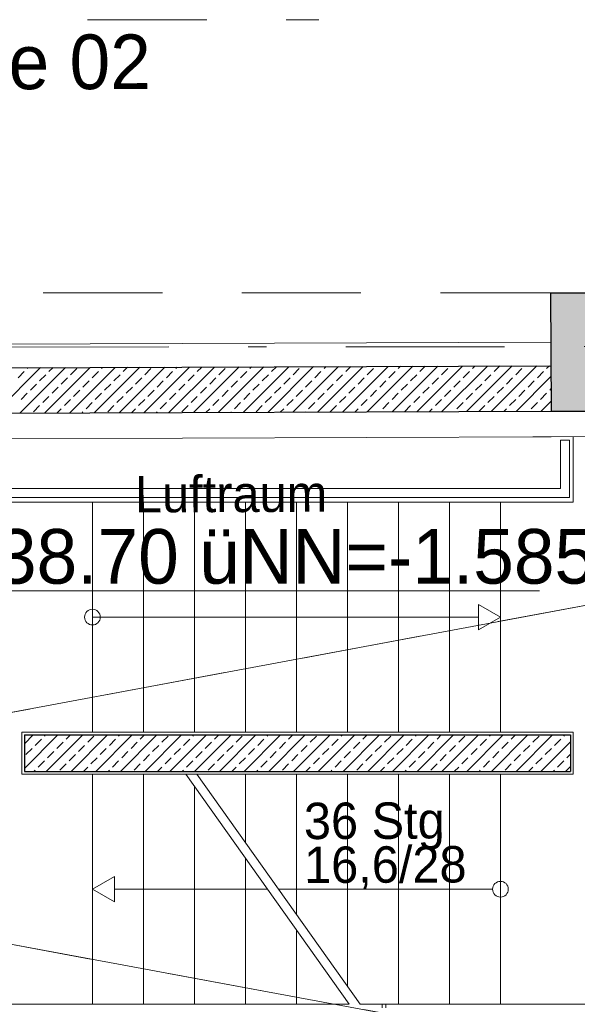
# Model space of a CAD drawing. Header units: metres. Extents: x -11.9 to 34.9, y 35 to 73.8.
# Tile 6 of 19: x 6.7 to 9.8, y 43.1 to 48.5. Entities that reach past the tile are written whole.
import ezdxf

# ---------------------------------------------------------------- set-up
doc = ezdxf.new("R2010")
doc.units = ezdxf.units.M
doc.header["$MEASUREMENT"] = 0
doc.linetypes.add('DGN Style 2', pattern=[1.090157, 0.654094, -0.436063])
doc.linetypes.add('DGN Style 4', pattern=[1.745341, 0.872126, -0.436063, 0.00109, -0.436063])
for name, color, linetype, lineweight in [('021_best_bauwerk', 30, 'Continuous', 30), ('025_best_aufmass', 1, 'Continuous', 0), ('031_abbruch', 30, 'DGN Style 2', 0), ('101_konst_beton', 3, 'Continuous', 30), ('103_konst_metal', 4, 'Continuous', 0), ('203_ausb_sonst', 7, 'Continuous', 0), ('301_fass_konst', 7, 'Continuous', 0), ('309_ fass_putz', 7, 'Continuous', 0), ('401_treppen', 3, 'Continuous', 0), ('631_hoehen_01', 54, 'Continuous', 0), ('703_beschrift 1 100', 54, 'Continuous', 0), ('721_beschrif_01', 54, 'Continuous', 0), ('901_raster_01', 7, 'DGN Style 4', 0), ('951_schraff_01', 7, 'Continuous', 0), ('952_schraff_02', 7, 'Continuous', 0)]:
    doc.layers.add(name, color=color, linetype=linetype, lineweight=lineweight)
doc.styles.add('Style-Rotis SemiSans Light 45', font='Rotis SemiSans Light 45.shx')
doc.linetypes.add('Abbruch', pattern='A,-0.75,[1,dgnlstyle-lstyle.shx,S=0.002439,R=0,X=0,Y=0],-0.75', length=1.5)

# ---------------------------------------------------------------- blocks, each defined once
blk = doc.blocks.new('*U7')
at = {"layer": '631_hoehen_01'}
for points in [[(-1.4311, -0.052), (-1.4311, 0.1711, 0.414214), (-1.6543, -0.052)], [(-1.4311, -0.2752, 0.414214), (-1.2079, -0.052), (-1.4311, -0.052)]]:
    blk.add_hatch(color=256, dxfattribs=at).paths.add_polyline_path(points, flags=16)
for p, q in [((-1.4311, -0.052), (-1.4311, 0.3339)), ((-1.4311, -0.052), (-1.8171, -0.052)), ((-1.4311, -0.052), (-1.4311, -0.438)), ((-1.2079, -0.052), (1.7856, -0.052))]:
    blk.add_line(p, q, dxfattribs=at)
blk.add_circle((-1.4311, -0.052), 0.2232, dxfattribs=at)
at = {"layer": '631_hoehen_01', "insert": (-1.1979, 0.288), "char_height": 0.3, "attachment_point": 1, "line_spacing_factor": 0.722892, "style": 'Style-Rotis SemiSans Light 45'}
blk.add_mtext('38.70 üNN=-1.585', dxfattribs=at)

msp = doc.modelspace()

# ---------------------------------------------------------------- linework, layer by layer
at = {"layer": '021_best_bauwerk'}
for q in [(10.2931, 47.0472), (9.6355, 46.3948)]:
    msp.add_line((9.6331, 47.0448), q, dxfattribs=at)
at = {"layer": '021_best_bauwerk', "lineweight": 0}
for p, q in [((3.6041, 46.7527), (9.6341, 46.7748)), ((9.6355, 46.3948), (3.6055, 46.3727))]:
    msp.add_line(p, q, dxfattribs=at)
at = {"layer": '025_best_aufmass', "lineweight": 30}
msp.add_line((9.6355, 46.3948), (10.2955, 46.3972), dxfattribs=at)
at = {"layer": '031_abbruch'}
for p, q in [((15.3456, 46.3603), (3.2473, 44.1011)), ((3.2473, 44.1011), (15.349, 41.8603))]:
    msp.add_line(p, q, dxfattribs=at)
at = {"layer": '031_abbruch', "linetype": 'Abbruch', "ltscale": 0.25}
for p, q in [((15.3456, 46.3603), (3.2473, 44.1011)), ((3.2473, 44.1011), (15.349, 41.8603))]:
    msp.add_line(p, q, dxfattribs=at)
at = {"layer": '101_konst_beton'}
for p, q in [((3.6046, 46.6227), (9.6346, 46.6448)), ((3.6055, 46.3727), (9.6355, 46.3948))]:
    msp.add_line(p, q, dxfattribs=at)
at = {"layer": '101_konst_beton', "linetype": 'Continuous', "lineweight": 0}
for p, q in [((9.7574, 45.8964), (9.7574, 46.2552)), ((9.7574, 45.8964), (5.3261, 45.8964)), ((5.3261, 43.1377), (8.5265, 43.1377)), ((8.5876, 43.1377), (13.5686, 43.1377))]:
    msp.add_line(p, q, dxfattribs=at)
at = {"layer": '101_konst_beton', "color": 3, "linetype": 'Continuous', "lineweight": 30}
for p, q in [((6.7449, 44.617), (9.7424, 44.617)), ((6.7449, 44.617), (6.7449, 44.417)), ((9.7424, 44.617), (9.7424, 44.417)), ((6.7449, 44.417), (9.7424, 44.417))]:
    msp.add_line(p, q, dxfattribs=at)
at = {"layer": '103_konst_metal', "linetype": 'Continuous', "lineweight": 0}
for p, q in [((9.6874, 45.9714), (9.6874, 46.2355)), ((9.7374, 46.2355), (9.6874, 46.2355)), ((9.7374, 45.9214), (9.7374, 46.2355)), ((9.6874, 45.9714), (5.3511, 45.9714)), ((9.7374, 45.9214), (5.3511, 45.9214))]:
    msp.add_line(p, q, dxfattribs=at)
at = {"layer": '203_ausb_sonst', "color": 7, "linetype": 'DGN Style 2', "lineweight": 0}
for p, q in [((4.9109, 48.5457), (8.3609, 48.5457)), ((3.5773, 47.0457), (9.6297, 47.0457))]:
    msp.add_line(p, q, dxfattribs=at)
at = {"layer": '203_ausb_sonst', "linetype": 'Continuous', "lineweight": 0}
for p, q in [((6.7299, 44.632), (9.7574, 44.632)), ((6.7299, 44.632), (6.7299, 44.402)), ((9.7574, 44.632), (9.7574, 44.402)), ((6.7299, 44.402), (9.7574, 44.402))]:
    msp.add_line(p, q, dxfattribs=at)
at = {"layer": '301_fass_konst', "color": 7, "linetype": 'Continuous', "lineweight": 0}
for p, q in [((8.7086, 43.1377), (8.7086, 43.1177)), ((8.7286, 43.1377), (8.7286, 43.1177))]:
    msp.add_line(p, q, dxfattribs=at)
at = {"layer": '309_ fass_putz', "color": 7}
for p, q in [((5.3358, 46.2391), (9.636, 46.2548)), ((9.5356, 46.2544), (10.3956, 46.2576))]:
    msp.add_line(p, q, dxfattribs=at)
at = {"layer": '401_treppen', "linetype": 'Continuous', "lineweight": 0}
for p, q in [((7.1177, 44.632), (7.1177, 45.8964)), ((7.3977, 44.632), (7.3977, 45.8964)), ((7.6777, 44.632), (7.6777, 45.8964)), ((7.9577, 44.632), (7.9577, 45.8964)), ((8.2377, 44.632), (8.2377, 45.8964)), ((8.5177, 44.632), (8.5177, 45.8964)), ((8.7977, 44.632), (8.7977, 45.8964)), ((9.0777, 44.632), (9.0777, 45.8964)), ((9.3577, 44.632), (9.3577, 45.8964)), ((7.1177, 43.1377), (7.1177, 44.402)), ((7.3977, 43.1377), (7.3977, 44.402)), ((8.5265, 43.1377), (7.6303, 44.402)), ((8.5876, 43.1377), (7.6913, 44.402)), ((7.9577, 44.0263), (7.9577, 44.402)), ((8.2377, 43.6313), (8.2377, 44.402)), ((8.5177, 43.2363), (8.5177, 44.402)), ((8.7977, 43.1377), (8.7977, 44.402)), ((9.0777, 44.402), (9.0777, 43.1377)), ((9.3577, 44.402), (9.3577, 43.1377)), ((7.6777, 43.1377), (7.6777, 44.3352)), ((7.9577, 43.1377), (7.9577, 43.9402)), ((8.2377, 43.1377), (8.2377, 43.5452))]:
    msp.add_line(p, q, dxfattribs=at)
at = {"layer": '401_treppen', "linetype": 'Continuous'}
for p, q in [((9.2367, 45.2642), (7.1177, 45.2642)), ((7.2387, 43.7699), (8.0784, 43.7699)), ((8.1394, 43.7699), (9.3146, 43.7699))]:
    msp.add_line(p, q, dxfattribs=at)
at = {"layer": '401_treppen', "linetype": 'Continuous', "lineweight": 0, "flags": 128}
for points in [[(9.3577, 45.2642), (9.2367, 45.1943), (9.2367, 45.3341)], [(7.1177, 43.7699), (7.2387, 43.8397), (7.2387, 43.7)]]:
    msp.add_lwpolyline(points, close=True, dxfattribs=at)
at = {"layer": '401_treppen', "linetype": 'Continuous', "lineweight": 0}
for centre in [(7.1177, 45.2642), (9.3577, 43.7699)]:
    msp.add_circle(centre, 0.0431, dxfattribs=at)
at = {"layer": '901_raster_01'}
msp.add_line((-8.0898, 46.7365), (16.9432, 46.7554), dxfattribs=at)
at = {"layer": '951_schraff_01', "color": 8, "linetype": 'Continuous'}
msp.add_solid([(10.2955, 46.3972), (10.2931, 47.0472), (9.6355, 46.3948), (9.6331, 47.0448)], dxfattribs=at)
at = {"layer": '952_schraff_02', "linetype": 'Continuous', "lineweight": 0}
for p, q in [((6.5821, 46.3836), (6.8331, 46.6345)), ((6.7184, 46.3841), (6.9693, 46.635)), ((6.7601, 46.6294), (6.7649, 46.6343)), ((6.8547, 46.3846), (7.1056, 46.6355)), ((6.8789, 46.6125), (6.9012, 46.6348)), ((6.9909, 46.3851), (7.2418, 46.636)), ((6.9977, 46.5955), (7.0316, 46.6294)), ((7.1272, 46.3856), (7.3781, 46.6365)), ((7.1674, 46.6294), (7.1737, 46.6358)), ((7.2635, 46.3861), (7.5144, 46.637)), ((7.2862, 46.6125), (7.31, 46.6363)), ((7.3997, 46.3866), (7.6506, 46.6375)), ((7.4049, 46.5955), (7.4389, 46.6294)), ((7.536, 46.3871), (7.7869, 46.638)), ((7.5747, 46.6294), (7.5825, 46.6373)), ((7.6722, 46.3876), (7.9232, 46.6385)), ((7.6934, 46.6125), (7.7188, 46.6378)), ((7.8085, 46.3881), (8.0594, 46.639)), ((7.8122, 46.5955), (7.8462, 46.6294)), ((7.9448, 46.3886), (8.1957, 46.6395)), ((7.9819, 46.6294), (7.9913, 46.6388)), ((8.081, 46.3891), (8.332, 46.64)), ((8.1007, 46.6125), (8.1276, 46.6393)), ((8.2173, 46.3896), (8.4682, 46.6405)), ((8.2195, 46.5955), (8.2535, 46.6294)), ((8.3536, 46.3901), (8.6045, 46.641)), ((8.3892, 46.6294), (8.4001, 46.6403)), ((8.4898, 46.3906), (8.7407, 46.6415)), ((8.508, 46.6125), (8.5363, 46.6408)), ((8.6261, 46.3911), (8.877, 46.642)), ((8.6268, 46.5955), (8.6608, 46.6294)), ((8.7623, 46.3916), (9.0133, 46.6425)), ((8.7965, 46.6294), (8.8089, 46.6418)), ((8.8986, 46.3921), (9.1495, 46.643)), ((8.9153, 46.6125), (8.9451, 46.6423)), ((9.0341, 46.5955), (9.0681, 46.6294)), ((9.0349, 46.3926), (9.2858, 46.6435)), ((9.1711, 46.3931), (9.4221, 46.644)), ((9.2038, 46.6294), (9.2177, 46.6433)), ((9.3074, 46.3936), (9.5583, 46.6445)), ((9.3226, 46.6125), (9.3539, 46.6438)), ((9.4414, 46.5955), (9.4754, 46.6294)), ((9.6111, 46.6294), (9.6264, 46.6448)), ((6.7092, 46.5785), (6.7431, 46.6125)), ((6.8279, 46.5615), (6.8619, 46.5955)), ((6.9467, 46.5446), (6.9807, 46.5785)), ((7.1164, 46.5785), (7.1504, 46.6125)), ((7.2352, 46.5615), (7.2692, 46.5955)), ((7.354, 46.5446), (7.388, 46.5785)), ((7.5237, 46.5785), (7.5577, 46.6125)), ((7.6425, 46.5615), (7.6765, 46.5955)), ((7.7613, 46.5446), (7.7953, 46.5785)), ((7.931, 46.5785), (7.965, 46.6125)), ((8.0498, 46.5615), (8.0838, 46.5955)), ((8.1686, 46.5446), (8.2026, 46.5785)), ((8.3383, 46.5785), (8.3723, 46.6125)), ((8.4571, 46.5615), (8.4911, 46.5955)), ((8.5759, 46.5446), (8.6099, 46.5785)), ((8.7456, 46.5785), (8.7796, 46.6125)), ((8.8644, 46.5615), (8.8984, 46.5955)), ((8.9832, 46.5446), (9.0171, 46.5785)), ((9.1529, 46.5785), (9.1869, 46.6125)), ((9.2717, 46.5615), (9.3056, 46.5955)), ((9.3905, 46.5446), (9.4244, 46.5785)), ((9.4437, 46.3941), (9.6348, 46.5852)), ((9.5602, 46.5785), (9.5941, 46.6125)), ((6.777, 46.5106), (6.811, 46.5446)), ((6.8958, 46.4937), (6.9298, 46.5276)), ((7.0146, 46.4767), (7.0486, 46.5106)), ((7.0655, 46.5276), (7.0995, 46.5615)), ((7.1843, 46.5106), (7.2183, 46.5446)), ((7.3031, 46.4937), (7.3371, 46.5276)), ((7.4219, 46.4767), (7.4559, 46.5106)), ((7.4728, 46.5276), (7.5068, 46.5615)), ((7.5916, 46.5106), (7.6256, 46.5446)), ((7.7104, 46.4937), (7.7444, 46.5276)), ((7.8292, 46.4767), (7.8631, 46.5106)), ((7.8801, 46.5276), (7.9141, 46.5615)), ((7.9989, 46.5106), (8.0329, 46.5446)), ((8.1177, 46.4937), (8.1516, 46.5276)), ((8.2365, 46.4767), (8.2704, 46.5106)), ((8.2874, 46.5276), (8.3214, 46.5615)), ((8.4062, 46.5106), (8.4401, 46.5446)), ((8.525, 46.4937), (8.5589, 46.5276)), ((8.6438, 46.4767), (8.6777, 46.5106)), ((8.6947, 46.5276), (8.7286, 46.5615)), ((8.8135, 46.5106), (8.8474, 46.5446)), ((8.9323, 46.4937), (8.9662, 46.5276)), ((9.0511, 46.4767), (9.085, 46.5106)), ((9.102, 46.5276), (9.1359, 46.5615)), ((9.2208, 46.5106), (9.2547, 46.5446)), ((9.3396, 46.4937), (9.3735, 46.5276)), ((9.4584, 46.4767), (9.4923, 46.5106)), ((9.5093, 46.5276), (9.5432, 46.5615)), ((9.6281, 46.5106), (9.635, 46.5176)), ((6.7261, 46.4597), (6.7601, 46.4937)), ((6.8449, 46.4428), (6.8789, 46.4767)), ((6.9637, 46.4258), (6.9977, 46.4597)), ((7.1334, 46.4597), (7.1674, 46.4937)), ((7.2522, 46.4428), (7.2862, 46.4767)), ((7.371, 46.4258), (7.4049, 46.4597)), ((7.5407, 46.4597), (7.5747, 46.4937)), ((7.6595, 46.4428), (7.6934, 46.4767)), ((7.7783, 46.4258), (7.8122, 46.4597)), ((7.948, 46.4597), (7.9819, 46.4937)), ((8.0668, 46.4428), (8.1007, 46.4767)), ((8.1856, 46.4258), (8.2195, 46.4597)), ((8.3553, 46.4597), (8.3892, 46.4937)), ((8.4741, 46.4428), (8.508, 46.4767)), ((8.5929, 46.4258), (8.6268, 46.4597)), ((8.7626, 46.4597), (8.7965, 46.4937)), ((8.8814, 46.4428), (8.9153, 46.4767)), ((9.0002, 46.4258), (9.0341, 46.4597)), ((9.1699, 46.4597), (9.2038, 46.4937)), ((9.2887, 46.4428), (9.3226, 46.4767)), ((9.4075, 46.4258), (9.4414, 46.4597)), ((9.5772, 46.4597), (9.6111, 46.4937)), ((6.794, 46.3918), (6.8279, 46.4258)), ((6.9228, 46.3849), (6.9467, 46.4088)), ((7.0825, 46.4088), (7.1164, 46.4428)), ((7.2013, 46.3918), (7.2352, 46.4258)), ((7.3316, 46.3864), (7.354, 46.4088)), ((7.4898, 46.4088), (7.5237, 46.4428)), ((7.6086, 46.3918), (7.6425, 46.4258)), ((7.7404, 46.3879), (7.7613, 46.4088)), ((7.8971, 46.4088), (7.931, 46.4428)), ((8.0159, 46.3918), (8.0498, 46.4258)), ((8.1492, 46.3894), (8.1686, 46.4088)), ((8.3044, 46.4088), (8.3383, 46.4428)), ((8.4232, 46.3918), (8.4571, 46.4258)), ((8.558, 46.3908), (8.5759, 46.4088)), ((8.7117, 46.4088), (8.7456, 46.4428)), ((8.8305, 46.3918), (8.8644, 46.4258)), ((8.9667, 46.3923), (8.9832, 46.4088)), ((9.119, 46.4088), (9.1529, 46.4428)), ((9.2393, 46.3933), (9.2717, 46.4258)), ((9.3755, 46.3938), (9.3905, 46.4088)), ((9.5263, 46.4088), (9.5602, 46.4428)), ((9.5799, 46.3946), (9.6353, 46.4499)), ((7.0591, 46.3854), (7.0655, 46.3918)), ((7.4678, 46.3869), (7.4728, 46.3918)), ((7.8766, 46.3884), (7.8801, 46.3918)), ((8.2854, 46.3899), (8.2874, 46.3918)), ((8.6942, 46.3913), (8.6947, 46.3918)), ((6.7449, 44.4334), (6.9285, 44.617)), ((6.7449, 44.5692), (6.7927, 44.617)), ((6.8543, 44.6107), (6.8606, 44.617)), ((6.8643, 44.417), (7.0643, 44.617)), ((6.9731, 44.5937), (6.9964, 44.617)), ((7, 44.417), (7.2, 44.617)), ((7.1358, 44.417), (7.3358, 44.617)), ((7.2616, 44.6107), (7.2679, 44.617)), ((7.2716, 44.417), (7.4716, 44.617)), ((7.3804, 44.5937), (7.4037, 44.617)), ((7.4073, 44.417), (7.6073, 44.617)), ((7.5431, 44.417), (7.7431, 44.617)), ((7.6689, 44.6107), (7.6752, 44.617)), ((7.6789, 44.417), (7.8789, 44.617)), ((7.7877, 44.5937), (7.811, 44.617)), ((7.8146, 44.417), (8.0146, 44.617)), ((7.9504, 44.417), (8.1504, 44.617)), ((8.0762, 44.6107), (8.0825, 44.617)), ((8.0862, 44.417), (8.2862, 44.617)), ((8.1949, 44.5937), (8.2183, 44.617)), ((8.2219, 44.417), (8.4219, 44.617)), ((8.3577, 44.417), (8.5577, 44.617)), ((8.4834, 44.6107), (8.4898, 44.617)), ((8.4934, 44.417), (8.6934, 44.617)), ((8.6022, 44.5937), (8.6256, 44.617)), ((8.6292, 44.417), (8.8292, 44.617)), ((8.765, 44.417), (8.965, 44.617)), ((8.8907, 44.6107), (8.8971, 44.617)), ((8.9007, 44.417), (9.1007, 44.617)), ((9.0095, 44.5937), (9.0329, 44.617)), ((9.0365, 44.417), (9.2365, 44.617)), ((9.1723, 44.417), (9.3723, 44.617)), ((9.298, 44.6107), (9.3044, 44.617)), ((9.308, 44.417), (9.508, 44.617)), ((9.4168, 44.5937), (9.4401, 44.617)), ((9.4438, 44.417), (9.6438, 44.617)), ((9.7053, 44.6107), (9.7117, 44.617)), ((6.8034, 44.5598), (6.8373, 44.5937)), ((6.9222, 44.5428), (6.9561, 44.5767)), ((7.0919, 44.5767), (7.1258, 44.6107)), ((7.2107, 44.5598), (7.2446, 44.5937)), ((7.3294, 44.5428), (7.3634, 44.5767)), ((7.4992, 44.5767), (7.5331, 44.6107)), ((7.6179, 44.5598), (7.6519, 44.5937)), ((7.7367, 44.5428), (7.7707, 44.5767)), ((7.9064, 44.5767), (7.9404, 44.6107)), ((8.0252, 44.5598), (8.0592, 44.5937)), ((8.144, 44.5428), (8.178, 44.5767)), ((8.3137, 44.5767), (8.3477, 44.6107)), ((8.4325, 44.5598), (8.4665, 44.5937)), ((8.5513, 44.5428), (8.5853, 44.5767)), ((8.721, 44.5767), (8.755, 44.6107)), ((8.8398, 44.5598), (8.8738, 44.5937)), ((8.9586, 44.5428), (8.9926, 44.5767)), ((9.1283, 44.5767), (9.1623, 44.6107)), ((9.2471, 44.5598), (9.2811, 44.5937)), ((9.3659, 44.5428), (9.3999, 44.5767)), ((9.5356, 44.5767), (9.5696, 44.6107)), ((9.5796, 44.417), (9.7424, 44.5798)), ((9.6544, 44.5598), (9.6884, 44.5937)), ((6.7524, 44.5089), (6.7864, 44.5428)), ((6.8712, 44.4919), (6.9052, 44.5258)), ((6.99, 44.4749), (7.024, 44.5089)), ((7.0409, 44.5258), (7.0749, 44.5598)), ((7.1597, 44.5089), (7.1937, 44.5428)), ((7.2785, 44.4919), (7.3125, 44.5258)), ((7.3973, 44.4749), (7.4313, 44.5089)), ((7.4482, 44.5258), (7.4822, 44.5598)), ((7.567, 44.5089), (7.601, 44.5428)), ((7.6858, 44.4919), (7.7198, 44.5258)), ((7.8046, 44.4749), (7.8386, 44.5089)), ((7.8555, 44.5258), (7.8895, 44.5598)), ((7.9743, 44.5089), (8.0083, 44.5428)), ((8.0931, 44.4919), (8.1271, 44.5258)), ((8.2119, 44.4749), (8.2459, 44.5089)), ((8.2628, 44.5258), (8.2968, 44.5598)), ((8.3816, 44.5089), (8.4156, 44.5428)), ((8.5004, 44.4919), (8.5344, 44.5258)), ((8.6192, 44.4749), (8.6532, 44.5089)), ((8.6701, 44.5258), (8.7041, 44.5598)), ((8.7889, 44.5089), (8.8229, 44.5428)), ((8.9077, 44.4919), (8.9417, 44.5258)), ((9.0265, 44.4749), (9.0604, 44.5089)), ((9.0774, 44.5258), (9.1114, 44.5598)), ((9.1962, 44.5089), (9.2302, 44.5428)), ((9.315, 44.4919), (9.3489, 44.5258)), ((9.4338, 44.4749), (9.4677, 44.5089)), ((9.4847, 44.5258), (9.5187, 44.5598)), ((9.6035, 44.5089), (9.6374, 44.5428)), ((9.7223, 44.4919), (9.7424, 44.512)), ((6.8203, 44.441), (6.8543, 44.4749)), ((6.9391, 44.424), (6.9731, 44.4579)), ((7.1088, 44.4579), (7.1428, 44.4919)), ((7.2276, 44.441), (7.2616, 44.4749)), ((7.3464, 44.424), (7.3804, 44.4579)), ((7.5161, 44.4579), (7.5501, 44.4919)), ((7.6349, 44.441), (7.6689, 44.4749)), ((7.7537, 44.424), (7.7877, 44.4579)), ((7.9234, 44.4579), (7.9574, 44.4919)), ((8.0422, 44.441), (8.0762, 44.4749)), ((8.161, 44.424), (8.1949, 44.4579)), ((8.3307, 44.4579), (8.3647, 44.4919)), ((8.4495, 44.441), (8.4834, 44.4749)), ((8.5683, 44.424), (8.6022, 44.4579)), ((8.738, 44.4579), (8.7719, 44.4919)), ((8.8568, 44.441), (8.8907, 44.4749)), ((8.9756, 44.424), (9.0095, 44.4579)), ((9.1453, 44.4579), (9.1792, 44.4919)), ((9.2641, 44.441), (9.298, 44.4749)), ((9.3829, 44.424), (9.4168, 44.4579)), ((9.5526, 44.4579), (9.5865, 44.4919)), ((9.6714, 44.441), (9.7053, 44.4749)), ((6.7964, 44.417), (6.8034, 44.424)), ((7.0679, 44.417), (7.0919, 44.441)), ((7.2037, 44.417), (7.2107, 44.424)), ((7.4752, 44.417), (7.4992, 44.441)), ((7.611, 44.417), (7.6179, 44.424)), ((7.8825, 44.417), (7.9064, 44.441)), ((8.0183, 44.417), (8.0252, 44.424)), ((8.2898, 44.417), (8.3137, 44.441)), ((8.4256, 44.417), (8.4325, 44.424)), ((8.6971, 44.417), (8.721, 44.441)), ((8.8329, 44.417), (8.8398, 44.424)), ((9.1044, 44.417), (9.1283, 44.441)), ((9.2401, 44.417), (9.2471, 44.424)), ((9.5117, 44.417), (9.5356, 44.441)), ((9.6474, 44.417), (9.6544, 44.424)), ((9.7153, 44.417), (9.7424, 44.4441))]:
    msp.add_line(p, q, dxfattribs=at)

# ---------------------------------------------------------------- block references
at = {"layer": '631_hoehen_01'}
msp.add_blockref('*U7', (7.7857, 45.4601), dxfattribs=at)

# ---------------------------------------------------------------- texts
at = {"layer": '703_beschrift 1 100', "linetype": 'Continuous', "lineweight": 0, "insert": (4.8734, 48.4626), "char_height": 0.3, "attachment_point": 1, "rotation": 0.0433, "line_spacing_factor": 0.722892, "style": 'Style-Rotis SemiSans Light 45'}
msp.add_mtext('Kombizone 02\\P20.39 qm\\P\\P\\P\\P\\P ', dxfattribs=at)
at = {"layer": '721_beschrif_01', "linetype": 'Continuous', "lineweight": 0, "char_height": 0.2, "rotation": 0.2177, "line_spacing_factor": 0.722892, "style": 'Style-Rotis SemiSans Light 45'}
for s, insert, attachment_point in [('Luftraum\\P\\P\\P\\P\\P ', (7.3534, 45.3352), 4), ('36 Stg\\P16,6/28\\P\\P\\P\\P ', (8.2782, 44.2448), 1)]:
    msp.add_mtext(s, dxfattribs=dict(at, insert=insert, attachment_point=attachment_point))

doc.saveas('drawing.dxf')
